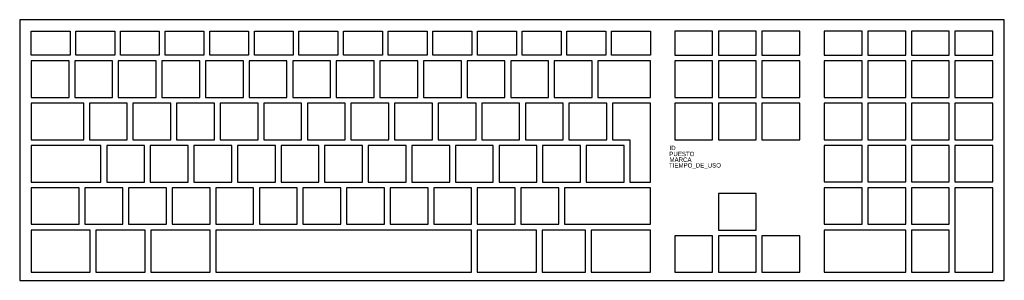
# Model space of a CAD drawing. Header units: inches. Extents: x 0 to 45, y 0 to 11.9.
import ezdxf

# ---------------------------------------------------------------- set-up
doc = ezdxf.new("R2010")
doc.units = ezdxf.units.IN
doc.styles.get("Standard").update_dxf_attribs({"font": 'arial.ttf'})

msp = doc.modelspace()

# ---------------------------------------------------------------- linework, layer by layer
for p, q in [((0, 11.93), (0, 0)), ((45, 11.93), (0, 11.93)), ((45, 0), (45, 11.93)), ((0.523, 11.407), (2.302, 11.407)), ((0.523, 10.308), (0.523, 11.407)), ((2.302, 11.407), (2.302, 10.308)), ((2.564, 11.407), (4.342, 11.407)), ((2.564, 10.308), (2.564, 11.407)), ((4.342, 11.407), (4.342, 10.308)), ((4.604, 11.407), (6.382, 11.407)), ((4.604, 10.308), (4.604, 11.407)), ((6.382, 11.407), (6.382, 10.308)), ((6.644, 11.407), (8.423, 11.407)), ((6.644, 10.308), (6.644, 11.407)), ((8.423, 11.407), (8.423, 10.308)), ((8.684, 11.407), (10.463, 11.407)), ((8.684, 10.308), (8.684, 11.407)), ((10.463, 11.407), (10.463, 10.308)), ((10.725, 11.407), (12.503, 11.407)), ((10.725, 10.308), (10.725, 11.407)), ((12.503, 11.407), (12.503, 10.308)), ((12.765, 11.407), (14.544, 11.407)), ((12.765, 10.308), (12.765, 11.407)), ((14.544, 11.407), (14.544, 10.308)), ((14.805, 11.407), (16.584, 11.407)), ((14.805, 10.308), (14.805, 11.407)), ((16.584, 11.407), (16.584, 10.308)), ((16.846, 11.407), (18.624, 11.407)), ((16.846, 10.308), (16.846, 11.407)), ((18.624, 11.407), (18.624, 10.308)), ((18.886, 11.407), (20.664, 11.407)), ((18.886, 10.308), (18.886, 11.407)), ((20.664, 11.407), (20.664, 10.308)), ((20.926, 11.407), (22.705, 11.407)), ((20.926, 10.308), (20.926, 11.407)), ((22.705, 11.407), (22.705, 10.308)), ((22.966, 11.407), (24.745, 11.407)), ((22.966, 10.308), (22.966, 11.407)), ((24.745, 11.407), (24.745, 10.308)), ((25.007, 11.407), (26.785, 11.407)), ((25.007, 10.308), (25.007, 11.407)), ((26.785, 11.407), (26.785, 10.308)), ((27.047, 11.407), (28.826, 11.407)), ((27.047, 10.308), (27.047, 11.407)), ((28.826, 11.407), (28.826, 10.308)), ((31.67, 11.408), (29.939, 11.408)), ((29.939, 11.408), (29.939, 10.309)), ((31.67, 10.309), (31.67, 11.408)), ((33.663, 11.408), (31.932, 11.408)), ((31.932, 11.408), (31.932, 10.309)), ((33.663, 10.309), (33.663, 11.408)), ((35.655, 11.408), (33.924, 11.408)), ((33.924, 11.408), (33.924, 10.309)), ((35.655, 10.309), (35.655, 11.408)), ((38.5, 11.408), (36.769, 11.408)), ((36.769, 11.408), (36.769, 10.309)), ((38.5, 10.309), (38.5, 11.408)), ((40.492, 11.408), (38.761, 11.408)), ((38.761, 11.408), (38.761, 10.309)), ((40.492, 10.309), (40.492, 11.408)), ((42.484, 11.408), (40.754, 11.408)), ((40.754, 11.408), (40.754, 10.309)), ((42.484, 10.309), (42.484, 11.408)), ((44.477, 11.408), (42.746, 11.408)), ((42.746, 11.408), (42.746, 10.309)), ((44.477, 10.309), (44.477, 11.408)), ((2.302, 10.308), (0.523, 10.308)), ((2.254, 10.047), (0.523, 10.047)), ((0.523, 10.047), (0.523, 8.372)), ((2.254, 8.372), (2.254, 10.047)), ((4.246, 10.047), (2.516, 10.047)), ((2.516, 10.047), (2.516, 8.372)), ((4.342, 10.308), (2.564, 10.308)), ((4.246, 8.372), (4.246, 10.047)), ((6.239, 10.047), (4.508, 10.047)), ((4.508, 10.047), (4.508, 8.372)), ((6.382, 10.308), (4.604, 10.308)), ((6.239, 8.372), (6.239, 10.047)), ((8.231, 10.047), (6.5, 10.047)), ((6.5, 10.047), (6.5, 8.372)), ((8.423, 10.308), (6.644, 10.308)), ((8.231, 8.372), (8.231, 10.047)), ((10.224, 10.047), (8.493, 10.047)), ((8.493, 10.047), (8.493, 8.372)), ((10.463, 10.308), (8.684, 10.308)), ((10.224, 8.372), (10.224, 10.047)), ((12.216, 10.047), (10.485, 10.047)), ((10.485, 10.047), (10.485, 8.372)), ((12.503, 10.308), (10.725, 10.308)), ((12.216, 8.372), (12.216, 10.047)), ((14.208, 10.047), (12.478, 10.047)), ((12.478, 10.047), (12.478, 8.372)), ((14.544, 10.308), (12.765, 10.308)), ((14.208, 8.372), (14.208, 10.047)), ((16.201, 10.047), (14.47, 10.047)), ((14.47, 10.047), (14.47, 8.372)), ((16.584, 10.308), (14.805, 10.308)), ((16.201, 8.372), (16.201, 10.047)), ((18.193, 10.047), (16.462, 10.047)), ((16.462, 10.047), (16.462, 8.372)), ((18.624, 10.308), (16.846, 10.308)), ((18.193, 8.372), (18.193, 10.047)), ((20.186, 10.047), (18.455, 10.047)), ((18.455, 10.047), (18.455, 8.372)), ((20.664, 10.308), (18.886, 10.308)), ((20.186, 8.372), (20.186, 10.047)), ((22.178, 10.047), (20.447, 10.047)), ((20.447, 10.047), (20.447, 8.372)), ((22.705, 10.308), (20.926, 10.308)), ((22.178, 8.372), (22.178, 10.047)), ((24.17, 10.047), (22.44, 10.047)), ((22.44, 10.047), (22.44, 8.372)), ((24.745, 10.308), (22.966, 10.308)), ((24.17, 8.372), (24.17, 10.047)), ((26.163, 10.047), (24.432, 10.047)), ((24.432, 10.047), (24.432, 8.372)), ((26.785, 10.308), (25.007, 10.308)), ((26.163, 8.372), (26.163, 10.047)), ((28.826, 10.047), (26.424, 10.047)), ((26.424, 10.047), (26.424, 8.372)), ((28.826, 10.047), (26.424, 10.047)), ((26.424, 10.047), (26.424, 8.372)), ((28.826, 10.047), (26.424, 10.047)), ((26.424, 10.047), (26.424, 8.372)), ((28.826, 10.047), (26.424, 10.047)), ((26.424, 10.047), (26.424, 8.372)), ((28.826, 10.047), (26.424, 10.047)), ((26.424, 10.047), (26.424, 8.372)), ((28.826, 10.047), (26.424, 10.047)), ((26.424, 10.047), (26.424, 8.372)), ((28.826, 10.047), (26.424, 10.047)), ((26.424, 10.047), (26.424, 8.372)), ((28.826, 10.047), (26.424, 10.047)), ((26.424, 10.047), (26.424, 8.372)), ((28.826, 10.047), (26.424, 10.047)), ((26.424, 10.047), (26.424, 8.372)), ((28.826, 10.047), (26.424, 10.047)), ((26.424, 10.047), (26.424, 8.372)), ((28.826, 10.047), (26.424, 10.047)), ((26.424, 10.047), (26.424, 8.372)), ((28.826, 10.047), (26.424, 10.047)), ((26.424, 10.047), (26.424, 8.372)), ((28.826, 10.047), (26.424, 10.047)), ((26.424, 10.047), (26.424, 8.372)), ((28.826, 10.308), (27.047, 10.308)), ((28.826, 8.372), (28.826, 10.047)), ((28.826, 8.372), (28.826, 10.047)), ((28.826, 8.372), (28.826, 10.047)), ((28.826, 8.372), (28.826, 10.047)), ((28.826, 8.372), (28.826, 10.047)), ((28.826, 8.372), (28.826, 10.047)), ((28.826, 8.372), (28.826, 10.047)), ((28.826, 8.372), (28.826, 10.047)), ((28.826, 8.372), (28.826, 10.047)), ((28.826, 8.372), (28.826, 10.047)), ((28.826, 8.372), (28.826, 10.047)), ((28.826, 8.372), (28.826, 10.047)), ((28.826, 8.372), (28.826, 10.047)), ((29.939, 10.309), (31.67, 10.309)), ((31.67, 10.047), (29.939, 10.047)), ((29.939, 10.047), (29.939, 8.373)), ((31.67, 8.373), (31.67, 10.047)), ((31.932, 10.309), (33.663, 10.309)), ((33.663, 10.047), (31.932, 10.047)), ((31.932, 10.047), (31.932, 8.373)), ((33.663, 8.373), (33.663, 10.047)), ((33.924, 10.309), (35.655, 10.309)), ((35.655, 10.047), (33.924, 10.047)), ((33.924, 10.047), (33.924, 8.373)), ((35.655, 8.373), (35.655, 10.047)), ((36.769, 10.309), (38.5, 10.309)), ((38.5, 10.047), (36.769, 10.047)), ((36.769, 10.047), (36.769, 8.373)), ((38.5, 8.373), (38.5, 10.047)), ((38.761, 10.309), (40.492, 10.309)), ((40.492, 10.047), (38.761, 10.047)), ((38.761, 10.047), (38.761, 8.373)), ((40.492, 8.373), (40.492, 10.047)), ((40.754, 10.309), (42.484, 10.309)), ((42.484, 10.047), (40.754, 10.047)), ((40.754, 10.047), (40.754, 8.373)), ((42.484, 8.373), (42.484, 10.047)), ((42.746, 10.309), (44.477, 10.309)), ((44.477, 10.047), (42.746, 10.047)), ((42.746, 10.047), (42.746, 8.373)), ((44.477, 8.373), (44.477, 10.047)), ((0.523, 8.372), (2.254, 8.372)), ((2.924, 8.111), (0.523, 8.111)), ((0.523, 8.111), (0.523, 6.436)), ((2.924, 8.111), (0.523, 8.111)), ((0.523, 8.111), (0.523, 6.436)), ((2.924, 8.111), (0.523, 8.111)), ((0.523, 8.111), (0.523, 6.436)), ((2.924, 8.111), (0.523, 8.111)), ((0.523, 8.111), (0.523, 6.436)), ((2.924, 8.111), (0.523, 8.111)), ((0.523, 8.111), (0.523, 6.436)), ((2.924, 8.111), (0.523, 8.111)), ((0.523, 8.111), (0.523, 6.436)), ((2.924, 8.111), (0.523, 8.111)), ((0.523, 8.111), (0.523, 6.436)), ((2.924, 8.111), (0.523, 8.111)), ((0.523, 8.111), (0.523, 6.436)), ((2.924, 8.111), (0.523, 8.111)), ((0.523, 8.111), (0.523, 6.436)), ((2.924, 8.111), (0.523, 8.111)), ((0.523, 8.111), (0.523, 6.436)), ((2.924, 8.111), (0.523, 8.111)), ((0.523, 8.111), (0.523, 6.436)), ((2.924, 8.111), (0.523, 8.111)), ((0.523, 8.111), (0.523, 6.436)), ((2.924, 8.111), (0.523, 8.111)), ((0.523, 8.111), (0.523, 6.436)), ((2.516, 8.372), (4.246, 8.372)), ((2.924, 6.436), (2.924, 8.111)), ((2.924, 6.436), (2.924, 8.111)), ((2.924, 6.436), (2.924, 8.111)), ((2.924, 6.436), (2.924, 8.111)), ((2.924, 6.436), (2.924, 8.111)), ((2.924, 6.436), (2.924, 8.111)), ((2.924, 6.436), (2.924, 8.111)), ((2.924, 6.436), (2.924, 8.111)), ((2.924, 6.436), (2.924, 8.111)), ((2.924, 6.436), (2.924, 8.111)), ((2.924, 6.436), (2.924, 8.111)), ((2.924, 6.436), (2.924, 8.111)), ((2.924, 6.436), (2.924, 8.111)), ((4.917, 8.111), (3.186, 8.111)), ((3.186, 8.111), (3.186, 6.436)), ((4.508, 8.372), (6.239, 8.372)), ((4.917, 6.436), (4.917, 8.111)), ((6.909, 8.111), (5.178, 8.111)), ((5.178, 8.111), (5.178, 6.436)), ((6.5, 8.372), (8.231, 8.372)), ((6.909, 6.436), (6.909, 8.111)), ((8.902, 8.111), (7.171, 8.111)), ((7.171, 8.111), (7.171, 6.436)), ((8.493, 8.372), (10.224, 8.372)), ((8.902, 6.436), (8.902, 8.111)), ((10.894, 8.111), (9.163, 8.111)), ((9.163, 8.111), (9.163, 6.436)), ((10.485, 8.372), (12.216, 8.372)), ((10.894, 6.436), (10.894, 8.111)), ((12.886, 8.111), (11.156, 8.111)), ((11.156, 8.111), (11.156, 6.436)), ((12.478, 8.372), (14.208, 8.372)), ((12.886, 6.436), (12.886, 8.111)), ((14.879, 8.111), (13.148, 8.111)), ((13.148, 8.111), (13.148, 6.436)), ((14.47, 8.372), (16.201, 8.372)), ((14.879, 6.436), (14.879, 8.111)), ((16.871, 8.111), (15.14, 8.111)), ((15.14, 8.111), (15.14, 6.436)), ((16.462, 8.372), (18.193, 8.372)), ((16.871, 6.436), (16.871, 8.111)), ((18.864, 8.111), (17.133, 8.111)), ((17.133, 8.111), (17.133, 6.436)), ((18.455, 8.372), (20.186, 8.372)), ((18.864, 6.436), (18.864, 8.111)), ((20.856, 8.111), (19.125, 8.111)), ((19.125, 8.111), (19.125, 6.436)), ((20.447, 8.372), (22.178, 8.372)), ((20.856, 6.436), (20.856, 8.111)), ((22.848, 8.111), (21.118, 8.111)), ((21.118, 8.111), (21.118, 6.436)), ((22.44, 8.372), (24.17, 8.372)), ((22.848, 6.436), (22.848, 8.111)), ((24.841, 8.111), (23.11, 8.111)), ((23.11, 8.111), (23.11, 6.436)), ((24.432, 8.372), (26.163, 8.372)), ((24.841, 6.436), (24.841, 8.111)), ((26.833, 8.111), (25.102, 8.111)), ((25.102, 8.111), (25.102, 6.436)), ((26.424, 8.372), (28.826, 8.372)), ((26.424, 8.372), (28.826, 8.372)), ((26.424, 8.372), (28.826, 8.372)), ((26.424, 8.372), (28.826, 8.372)), ((26.424, 8.372), (28.826, 8.372)), ((26.424, 8.372), (28.826, 8.372)), ((26.424, 8.372), (28.826, 8.372)), ((26.424, 8.372), (28.826, 8.372)), ((26.424, 8.372), (28.826, 8.372)), ((26.424, 8.372), (28.826, 8.372)), ((26.424, 8.372), (28.826, 8.372)), ((26.424, 8.372), (28.826, 8.372)), ((26.424, 8.372), (28.826, 8.372)), ((26.833, 6.436), (26.833, 8.111)), ((28.826, 8.111), (27.095, 8.111)), ((27.095, 8.111), (27.095, 6.436)), ((28.826, 4.5), (28.826, 8.111)), ((29.939, 8.373), (31.67, 8.373)), ((31.67, 8.111), (29.939, 8.111)), ((29.939, 8.111), (29.939, 6.437)), ((31.67, 6.437), (31.67, 8.111)), ((31.932, 8.373), (33.663, 8.373)), ((33.663, 8.111), (31.932, 8.111)), ((31.932, 8.111), (31.932, 6.437)), ((33.663, 6.437), (33.663, 8.111)), ((33.924, 8.373), (35.655, 8.373)), ((35.655, 8.111), (33.924, 8.111)), ((33.924, 8.111), (33.924, 6.437)), ((35.655, 6.437), (35.655, 8.111)), ((36.769, 8.373), (38.5, 8.373)), ((38.5, 8.111), (36.769, 8.111)), ((36.769, 8.111), (36.769, 6.437)), ((38.5, 6.437), (38.5, 8.111)), ((38.761, 8.373), (40.492, 8.373)), ((40.492, 8.111), (38.761, 8.111)), ((38.761, 8.111), (38.761, 6.437)), ((40.492, 6.437), (40.492, 8.111)), ((40.754, 8.373), (42.484, 8.373)), ((42.484, 8.111), (40.754, 8.111)), ((40.754, 8.111), (40.754, 6.437)), ((42.484, 6.437), (42.484, 8.111)), ((42.746, 8.373), (44.477, 8.373)), ((44.477, 8.111), (42.746, 8.111)), ((42.746, 8.111), (42.746, 6.437)), ((44.477, 6.437), (44.477, 8.111)), ((0.523, 6.436), (2.924, 6.436)), ((0.523, 6.436), (2.924, 6.436)), ((0.523, 6.436), (2.924, 6.436)), ((0.523, 6.436), (2.924, 6.436)), ((0.523, 6.436), (2.924, 6.436)), ((0.523, 6.436), (2.924, 6.436)), ((0.523, 6.436), (2.924, 6.436)), ((0.523, 6.436), (2.924, 6.436)), ((0.523, 6.436), (2.924, 6.436)), ((0.523, 6.436), (2.924, 6.436)), ((0.523, 6.436), (2.924, 6.436)), ((0.523, 6.436), (2.924, 6.436)), ((0.523, 6.436), (2.924, 6.436)), ((3.186, 6.436), (4.917, 6.436)), ((5.178, 6.436), (6.909, 6.436)), ((7.171, 6.436), (8.902, 6.436)), ((9.163, 6.436), (10.894, 6.436)), ((11.156, 6.436), (12.886, 6.436)), ((13.148, 6.436), (14.879, 6.436)), ((15.14, 6.436), (16.871, 6.436)), ((17.133, 6.436), (18.864, 6.436)), ((19.125, 6.436), (20.856, 6.436)), ((21.118, 6.436), (22.848, 6.436)), ((23.11, 6.436), (24.841, 6.436)), ((25.102, 6.436), (26.833, 6.436)), ((27.095, 6.436), (27.885, 6.436)), ((27.885, 6.436), (27.885, 4.5)), ((29.939, 6.437), (31.67, 6.437)), ((31.932, 6.437), (33.663, 6.437)), ((33.924, 6.437), (35.655, 6.437)), ((36.769, 6.437), (38.5, 6.437)), ((38.761, 6.437), (40.492, 6.437)), ((40.754, 6.437), (42.484, 6.437)), ((42.746, 6.437), (44.477, 6.437)), ((3.715, 6.175), (0.523, 6.175)), ((0.523, 6.175), (0.523, 4.5)), ((3.715, 4.5), (3.715, 6.175)), ((5.707, 6.175), (3.976, 6.175)), ((3.976, 6.175), (3.976, 4.5)), ((5.707, 4.5), (5.707, 6.175)), ((7.7, 6.175), (5.969, 6.175)), ((5.969, 6.175), (5.969, 4.5)), ((7.7, 4.5), (7.7, 6.175)), ((9.692, 6.175), (7.961, 6.175)), ((7.961, 6.175), (7.961, 4.5)), ((9.692, 4.5), (9.692, 6.175)), ((11.684, 6.175), (9.954, 6.175)), ((9.954, 6.175), (9.954, 4.5)), ((11.684, 4.5), (11.684, 6.175)), ((13.677, 6.175), (11.946, 6.175)), ((11.946, 6.175), (11.946, 4.5)), ((13.677, 4.5), (13.677, 6.175)), ((15.669, 6.175), (13.938, 6.175)), ((13.938, 6.175), (13.938, 4.5)), ((15.669, 4.5), (15.669, 6.175)), ((17.662, 6.175), (15.931, 6.175)), ((15.931, 6.175), (15.931, 4.5)), ((17.662, 4.5), (17.662, 6.175)), ((19.654, 6.175), (17.923, 6.175)), ((17.923, 6.175), (17.923, 4.5)), ((19.654, 4.5), (19.654, 6.175)), ((21.646, 6.175), (19.916, 6.175)), ((19.916, 6.175), (19.916, 4.5)), ((21.646, 4.5), (21.646, 6.175)), ((23.639, 6.175), (21.908, 6.175)), ((21.908, 6.175), (21.908, 4.5)), ((23.639, 4.5), (23.639, 6.175)), ((25.631, 6.175), (23.9, 6.175)), ((23.9, 6.175), (23.9, 4.5)), ((25.631, 4.5), (25.631, 6.175)), ((27.624, 6.175), (25.893, 6.175)), ((25.893, 6.175), (25.893, 4.5)), ((27.624, 4.5), (27.624, 6.175)), ((38.5, 6.175), (36.769, 6.175)), ((36.769, 6.175), (36.769, 4.501)), ((38.5, 4.501), (38.5, 6.175)), ((40.492, 6.175), (38.761, 6.175)), ((38.761, 6.175), (38.761, 4.501)), ((40.492, 4.501), (40.492, 6.175)), ((42.484, 6.175), (40.754, 6.175)), ((40.754, 6.175), (40.754, 4.501)), ((42.484, 4.501), (42.484, 6.175)), ((44.477, 6.175), (42.746, 6.175)), ((42.746, 6.175), (42.746, 4.501)), ((44.477, 4.501), (44.477, 6.175)), ((0.523, 4.5), (3.715, 4.5)), ((3.976, 4.5), (5.707, 4.5)), ((5.969, 4.5), (7.7, 4.5)), ((7.961, 4.5), (9.692, 4.5)), ((9.954, 4.5), (11.684, 4.5)), ((11.946, 4.5), (13.677, 4.5)), ((13.938, 4.5), (15.669, 4.5)), ((15.931, 4.5), (17.662, 4.5)), ((17.923, 4.5), (19.654, 4.5)), ((19.916, 4.5), (21.646, 4.5)), ((21.908, 4.5), (23.639, 4.5)), ((23.9, 4.5), (25.631, 4.5)), ((25.893, 4.5), (27.624, 4.5)), ((27.885, 4.5), (28.826, 4.5)), ((36.769, 4.501), (38.5, 4.501)), ((38.761, 4.501), (40.492, 4.501)), ((40.754, 4.501), (42.484, 4.501)), ((42.746, 4.501), (44.477, 4.501)), ((2.722, 4.239), (0.523, 4.239)), ((0.523, 4.239), (0.523, 2.564)), ((2.722, 2.564), (2.722, 4.239)), ((4.714, 4.239), (2.983, 4.239)), ((2.983, 4.239), (2.983, 2.564)), ((4.714, 2.564), (4.714, 4.239)), ((6.706, 4.239), (4.976, 4.239)), ((4.976, 4.239), (4.976, 2.564)), ((6.706, 2.564), (6.706, 4.239)), ((8.699, 4.239), (6.968, 4.239)), ((6.968, 4.239), (6.968, 2.564)), ((8.699, 2.564), (8.699, 4.239)), ((10.691, 4.239), (8.96, 4.239)), ((8.96, 4.239), (8.96, 2.564)), ((10.691, 2.564), (10.691, 4.239)), ((12.684, 4.239), (10.953, 4.239)), ((10.953, 4.239), (10.953, 2.564)), ((12.684, 2.564), (12.684, 4.239)), ((14.676, 4.239), (12.945, 4.239)), ((12.945, 4.239), (12.945, 2.564)), ((14.676, 2.564), (14.676, 4.239)), ((16.668, 4.239), (14.938, 4.239)), ((14.938, 4.239), (14.938, 2.564)), ((16.668, 2.564), (16.668, 4.239)), ((18.661, 4.239), (16.93, 4.239)), ((16.93, 4.239), (16.93, 2.564)), ((18.661, 2.564), (18.661, 4.239)), ((20.653, 4.239), (18.922, 4.239)), ((18.922, 4.239), (18.922, 2.564)), ((20.653, 2.564), (20.653, 4.239)), ((22.646, 4.239), (20.915, 4.239)), ((20.915, 4.239), (20.915, 2.564)), ((22.646, 2.564), (22.646, 4.239)), ((24.638, 4.239), (22.907, 4.239)), ((22.907, 4.239), (22.907, 2.564)), ((24.638, 2.564), (24.638, 4.239)), ((28.826, 4.239), (24.9, 4.239)), ((24.9, 4.239), (24.9, 2.564)), ((28.826, 2.564), (28.826, 4.239)), ((38.5, 4.239), (36.769, 4.239)), ((36.769, 4.239), (36.769, 2.565)), ((38.5, 2.565), (38.5, 4.239)), ((40.492, 4.239), (38.761, 4.239)), ((38.761, 4.239), (38.761, 2.565)), ((40.492, 2.565), (40.492, 4.239)), ((42.484, 4.239), (40.754, 4.239)), ((40.754, 4.239), (40.754, 2.565)), ((42.484, 2.565), (42.484, 4.239)), ((44.477, 4.239), (42.746, 4.239)), ((42.746, 4.239), (42.746, 0.367)), ((44.477, 0.367), (44.477, 4.239)), ((33.663, 3.977), (31.932, 3.977)), ((31.932, 3.977), (31.932, 2.303)), ((33.663, 2.303), (33.663, 3.977)), ((0.523, 2.564), (2.722, 2.564)), ((3.224, 2.303), (0.523, 2.303)), ((0.523, 2.303), (0.523, 0.367)), ((2.983, 2.564), (4.714, 2.564)), ((3.224, 0.367), (3.224, 2.303)), ((5.736, 2.303), (3.486, 2.303)), ((3.486, 2.303), (3.486, 0.367)), ((4.976, 2.564), (6.706, 2.564)), ((5.736, 0.367), (5.736, 2.303)), ((8.699, 2.303), (5.998, 2.303)), ((5.998, 2.303), (5.998, 0.367)), ((6.968, 2.564), (8.699, 2.564)), ((8.699, 0.367), (8.699, 2.303)), ((8.96, 2.564), (10.691, 2.564)), ((20.653, 2.303), (8.96, 2.303)), ((8.96, 2.303), (8.96, 0.367)), ((10.953, 2.564), (12.684, 2.564)), ((12.945, 2.564), (14.676, 2.564)), ((14.938, 2.564), (16.668, 2.564)), ((16.93, 2.564), (18.661, 2.564)), ((18.922, 2.564), (20.653, 2.564)), ((20.653, 0.367), (20.653, 2.303)), ((20.915, 2.564), (22.646, 2.564)), ((23.616, 2.303), (20.915, 2.303)), ((20.915, 2.303), (20.915, 0.367)), ((22.907, 2.564), (24.638, 2.564)), ((23.616, 0.367), (23.616, 2.303)), ((25.863, 2.303), (23.878, 2.303)), ((23.878, 2.303), (23.878, 0.367)), ((24.9, 2.564), (28.826, 2.564)), ((25.863, 0.367), (25.863, 2.303)), ((28.826, 2.303), (26.124, 2.303)), ((26.124, 2.303), (26.124, 0.367)), ((28.826, 0.367), (28.826, 2.303)), ((31.932, 2.303), (33.663, 2.303)), ((36.769, 2.565), (38.5, 2.565)), ((40.492, 2.303), (36.769, 2.303)), ((36.769, 2.303), (36.769, 0.367)), ((38.761, 2.565), (40.492, 2.565)), ((40.492, 0.367), (40.492, 2.303)), ((40.754, 2.565), (42.484, 2.565)), ((42.484, 2.303), (40.754, 2.303)), ((40.754, 2.303), (40.754, 0.367)), ((42.484, 0.367), (42.484, 2.303)), ((31.67, 2.041), (29.939, 2.041)), ((29.939, 2.041), (29.939, 0.367)), ((31.67, 0.367), (31.67, 2.041)), ((33.663, 2.041), (31.932, 2.041)), ((31.932, 2.041), (31.932, 0.367)), ((33.663, 0.367), (33.663, 2.041)), ((35.655, 2.041), (33.924, 2.041)), ((33.924, 2.041), (33.924, 0.367)), ((35.655, 0.367), (35.655, 2.041)), ((0, 0), (45, 0)), ((0.523, 0.367), (3.224, 0.367)), ((3.486, 0.367), (5.736, 0.367)), ((5.998, 0.367), (8.699, 0.367)), ((8.96, 0.367), (20.653, 0.367)), ((20.915, 0.367), (23.616, 0.367)), ((23.878, 0.367), (25.863, 0.367)), ((26.124, 0.367), (28.826, 0.367)), ((29.939, 0.367), (31.67, 0.367)), ((31.932, 0.367), (33.663, 0.367)), ((33.924, 0.367), (35.655, 0.367)), ((36.769, 0.367), (40.492, 0.367)), ((40.754, 0.367), (42.484, 0.367)), ((42.746, 0.367), (44.477, 0.367))]:
    msp.add_line(p, q)

# ---------------------------------------------------------------- texts
for tag, p, s in [('PUESTO', (29.69, 5.684), '0'), ('MARCA', (29.697, 5.423), '')]:
    msp.add_attdef(tag, p, s, height=0.2)
for tag, p, s, flags in [('ID', (29.697, 5.959), '', 5), ('TIEMPO_DE_USO', (29.675, 5.162), '0', 1)]:
    msp.add_attdef(tag, p, s, height=0.2, dxfattribs=dict(flags=flags))

doc.saveas('drawing.dxf')
